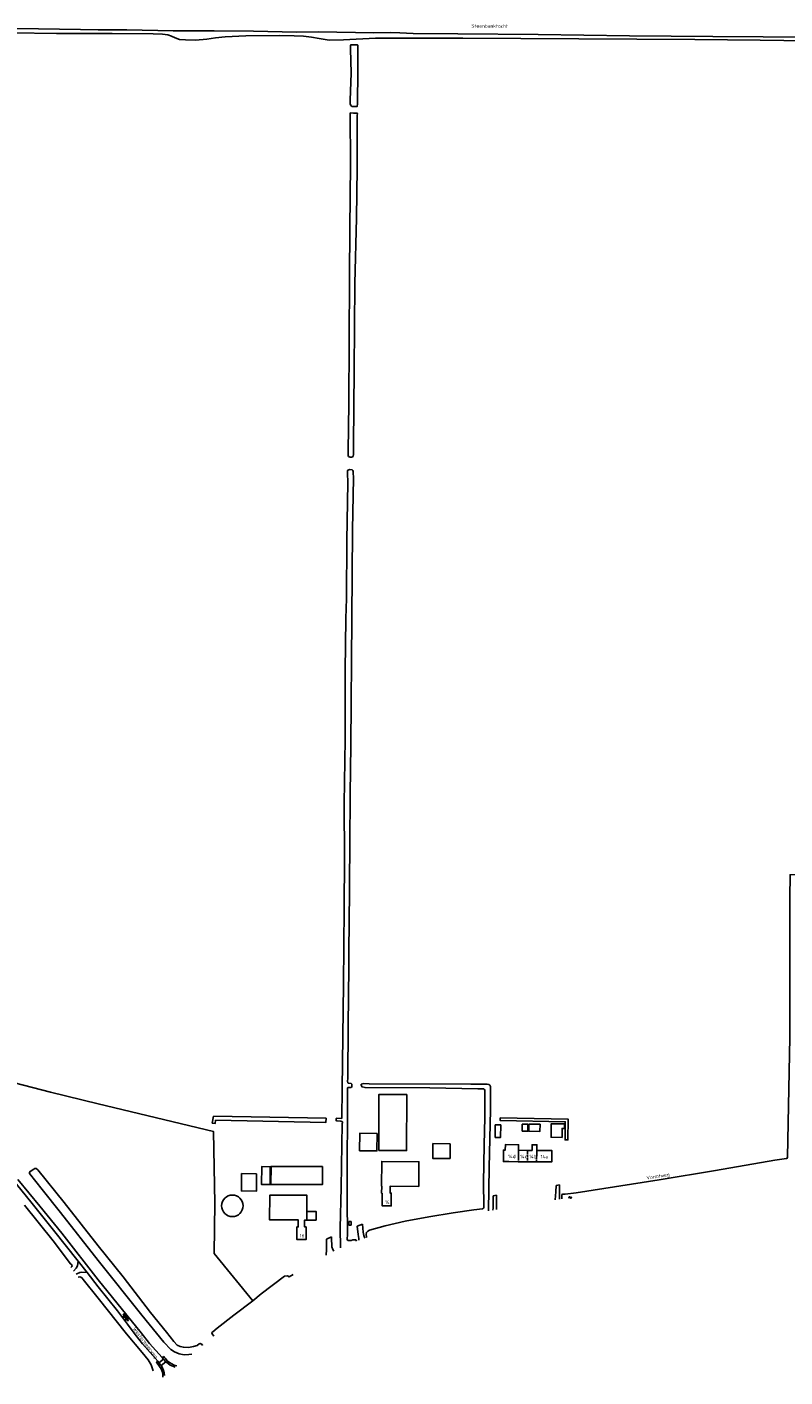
# Model space of a CAD drawing. Extents: x 168875 to 176000, y 513888 to 528000.
# Tile 31 of 106: x 169949 to 170493, y 521456 to 522424. Entities that reach past the tile are written whole.
import ezdxf

# ---------------------------------------------------------------- set-up
doc = ezdxf.new("R2010")
doc.units = 0
doc.header["$MEASUREMENT"] = 0
doc.linetypes.add('HIDDEN', pattern=[0.8, 0.5, -0.3])
doc.linetypes.add('LP', pattern=[14, 9, -5])
doc.layers.get('0').update_dxf_attribs({"linetype": 'CONTINUOUS'})
for name, color, linetype in [('BIJGEBOUW', 12, 'CONTINUOUS'), ('DAKRAND', 10, 'CONTINUOUS'), ('HEK', 34, 'CONTINUOUS'), ('HOOFDGEBOUW', 1, 'CONTINUOUS'), ('HUISNUMMER', 7, 'CONTINUOUS'), ('INSTEEK_SLOOT', 72, 'CONTINUOUS'), ('KANT_VERHARDING', 252, 'CONTINUOUS'), ('KANT_WATER', 140, 'CONTINUOUS'), ('SEMANTIEK', 140, 'CONTINUOUS'), ('SLOOT_GREPPEL', 140, 'CONTINUOUS'), ('sluitlijn_verharding', 7, 'CONTINUOUS'), ('STRAATNAAM', 7, 'CONTINUOUS'), ('TUSSENMUUR', 12, 'HIDDEN'), ('VERVALLEN', 7, 'CONTINUOUS'), ('WATERLOOPNAAM', 7, 'CONTINUOUS')]:
    doc.layers.add(name, color=color, linetype=linetype)
doc.layers.add('Verkeersdrempel', color=7, linetype='CONTINUOUS', lineweight=0)
doc.styles.add('ISOCP', font='ISOCP.shx', dxfattribs={"height": 1.8})

# ---------------------------------------------------------------- blocks, each defined once
blk = doc.blocks.new('S016')
at = {"color": 0, "linetype": 'Continuous'}
for points in [[(0.01, -0.38), (2.65, 1.15)], [(2.65, -1.15), (0.01, 0.38)], [(5.07, -1.15), (1.09, 1.15)], [(1.09, -1.15), (5.07, 1.15)], [(6.16, -0.38), (3.51, 1.15)], [(3.51, -1.15), (6.16, 0.37)]]:
    blk.add_lwpolyline(points, dxfattribs=at)
blk = doc.blocks.new('S05')
at = {"color": 0}
for p, q in [((0.08, 0.3), (0.38, 0.59)), ((0.11, -0.19), (0.41, 0.09)), ((0.38, 0.59), (0.68, 0.71)), ((0.41, 0.09), (0.71, 0.21)), ((0.68, 0.71), (1.01, 0.62)), ((0.71, 0.21), (1.02, 0.12)), ((1.01, 0.62), (1.33, 0.37)), ((1.02, 0.12), (1.36, -0.12)), ((1.33, 0.37), (1.66, 0.13)), ((1.66, 0.13), (1.97, 0.04)), ((1.97, 0.04), (2.28, 0.16)), ((2.28, 0.16), (2.58, 0.44)), ((1.36, -0.12), (1.68, -0.37)), ((1.68, -0.37), (2, -0.46)), ((2, -0.46), (2.31, -0.33)), ((2.31, -0.33), (2.61, -0.05))]:
    blk.add_line(p, q, dxfattribs=at)

msp = doc.modelspace()

# ---------------------------------------------------------------- linework, layer by layer
at = {"layer": 'BIJGEBOUW'}
for points in [[(170201.252, 521618.262), (170221.332, 521618.211), (170221.434, 521658.34), (170201.354, 521658.392), (170201.252, 521618.262)], [(170284.832, 521627.603), (170288.782, 521627.569), (170288.859, 521636.609), (170284.909, 521636.642), (170284.832, 521627.603)], [(170304.321, 521632), (170308.321, 521632.015), (170308.303, 521637.115), (170304.303, 521637.1), (170304.321, 521632)], [(170309.011, 521632.01), (170309.043, 521637.12), (170317.043, 521637.07), (170317.011, 521631.95), (170309.011, 521632.01)], [(170334.6, 521637.3), (170334.6, 521634.1), (170332.9, 521634.1), (170332.9, 521627.6), (170325, 521627.7), (170325.1, 521637.4), (170334.6, 521637.3)], [(170181.551, 521567.261), (170179.951, 521567.29), (170179.905, 521564.73), (170181.504, 521564.701), (170181.551, 521567.261)]]:
    msp.add_lwpolyline(points, dxfattribs=at)
at = {"layer": 'DAKRAND'}
for points in [[(170200.2, 521630.4), (170200, 521617.9), (170187.5, 521618.1), (170187.7, 521630.6), (170200.2, 521630.4)], [(170252.6, 521623.1), (170252.5, 521612.5), (170240.1, 521612.6), (170240.2, 521623.2), (170252.6, 521623.1)], [(170113.7, 521601.6), (170102.9, 521601.7), (170102.8, 521589.2), (170113.6, 521589.1), (170113.7, 521601.6)], [(170123.5, 521606.6), (170117.3, 521606.7), (170117.1, 521593.9), (170123.4, 521593.8), (170123.5, 521606.6)], [(170161, 521606.7), (170160.9, 521593.8), (170123.9, 521593.9), (170124, 521606.8), (170161, 521606.7)], [(170149.658, 521568.339), (170156.306, 521568.318), (170156.4, 521574.4), (170149.681, 521574.503)]]:
    msp.add_lwpolyline(points, dxfattribs=at)
at = {"layer": 'HEK', "linetype": 'LP'}
msp.add_lwpolyline([(170136.923, 521527.526), (170139.981, 521529.246)], dxfattribs=at)
at = {"layer": 'HOOFDGEBOUW'}
for points in [[(170294.762, 521610.237), (170290.734, 521610.273), (170290.807, 521618.49), (170292.116, 521618.478), (170292.152, 521622.506), (170301.678, 521622.421), (170301.643, 521618.393)], [(170311.34, 521618.307), (170311.36, 521622.328), (170314.778, 521622.311), (170314.758, 521618.29)], [(170203.384, 521592.656), (170203.5, 521610.376), (170230.15, 521610.203), (170230.036, 521592.514), (170209.422, 521592.601), (170209.4, 521587.641), (170210.33, 521587.637), (170210.282, 521578.517), (170203.692, 521578.552), (170203.74, 521587.567)], [(170301.452, 521610.197), (170294.762, 521610.237)], [(170307.982, 521610.158), (170301.452, 521610.197)], [(170301.643, 521618.393), (170308.114, 521618.336)], [(170314.511, 521610.119), (170307.982, 521610.158)], [(170308.114, 521618.336), (170311.34, 521618.307)], [(170314.758, 521618.29), (170325.534, 521618.236), (170325.492, 521610.053), (170314.511, 521610.119)], [(170203.384, 521592.656), (170203.424, 521592.653), (170203.392, 521587.569), (170203.74, 521587.567)], [(170149.658, 521568.339), (170148.098, 521568.344), (170148.082, 521563.394), (170149.222, 521563.391), (170149.2, 521554.271), (170142.62, 521554.287), (170142.64, 521563.397), (170143.56, 521563.396), (170143.566, 521568.386), (170122.986, 521568.411), (170123.054, 521586.179), (170149.724, 521586.079), (170149.681, 521574.503)], [(170149.658, 521568.339), (170149.681, 521574.503)]]:
    msp.add_lwpolyline(points, dxfattribs=at)
for points in [[(170088.555, 521578.564, -1), (170103.995, 521578.564)], [(170103.995, 521578.564, -1), (170088.555, 521578.564)]]:
    msp.add_lwpolyline(points, format="xyb", dxfattribs=at)
at = {"layer": 'INSTEEK_SLOOT'}
for points in [[(169851.3, 522000), (169851.5, 522039.2), (169851.8, 522059.6), (169852, 522109.3), (169851.9, 522134.2), (169852.5, 522164.6), (169852.7, 522190.4), (169853, 522214.4), (169853, 522242.2), (169852.8, 522310.3), (169852.8, 522378.9), (169852.9, 522416), (169853, 522420.2), (169853.3, 522420.7), (169854, 522421.1), (169855.5, 522421.3), (169858.8, 522421.3), (169868.7, 522421), (169907.1, 522420.6), (169938.3, 522420.1), (169970.1, 522419.7), (170000, 522419.6)], [(170000, 522419.6), (170010, 522419.6), (170039.5, 522419.4), (170046.2, 522419.2), (170050, 522418.8), (170052.5, 522417.8), (170055.2, 522416.5), (170058.4, 522415.5), (170062.6, 522415.2), (170069.9, 522415), (170077.9, 522415.6), (170084.2, 522416.5), (170091.2, 522417.2), (170105.9, 522417.9), (170130.2, 522418.3), (170140.5, 522418), (170147.2, 522417.7), (170153, 522417.1), (170158.6, 522416), (170165.7, 522415), (170175.9, 522415.1), (170198.9, 522416.3), (170261.6, 522416.4), (170428, 522415.5), (170475, 522415), (170560, 522413.8)], [(170181.104, 522408.796), (170181.1, 522411.1), (170181.2, 522411.5), (170181.9, 522411.6), (170185.8, 522411.6), (170186.3, 522411.3), (170186.4, 522410.8), (170186.2, 522392.9), (170186.1, 522369.2), (170185.7, 522367.3), (170184.4, 522367.2), (170182.3, 522367.4), (170181.8, 522367.6), (170181, 522368.5), (170180.9, 522369.3), (170180.9, 522371.8), (170181.4, 522391.3), (170181.104, 522408.796)], [(170183.304, 522362.596), (170185.6, 522362.6), (170186, 522362.4), (170185.9, 522360.9), (170185.8, 522323), (170185.3, 522287.2), (170184.1, 522240.2), (170183.6, 522178.1), (170183.3, 522124.7), (170183.1, 522117.8), (170182.9, 522116.2), (170182.5, 522115.9), (170181.8, 522115.8), (170180.8, 522115.8), (170180, 522115.9), (170179.5, 522116.3), (170179.3, 522116.9), (170179.4, 522119.7), (170179.8, 522154.4), (170180, 522198.4), (170180.4, 522245.4), (170180.5, 522279.6), (170181, 522325.9), (170180.8, 522362.2), (170180.9, 522362.7), (170183.304, 522362.596)], [(170177.8, 522000), (170178.1, 522014.4), (170178.4, 522056), (170179.2, 522097.3), (170178.9, 522104.5), (170178.9, 522105.6), (170179.1, 522106.3), (170179.8, 522106.7), (170180.6, 522106.8), (170182.2, 522106.7), (170182.7, 522106.2), (170182.9, 522105.5), (170183, 522104.6), (170183.1, 522101), (170182.5, 522063.3), (170182, 522000)], [(170177.8, 522000), (170177.3, 521962.3), (170177.2, 521913.2), (170176.6, 521867.1), (170176.8, 521827.7), (170176.6, 521792.2), (170176, 521737.5), (170175, 521662.4), (170174.9, 521641.4), (170174.7, 521641.3), (170171, 521641.5), (170170.8, 521641.1), (170170.8, 521640), (170170.7, 521639.7), (170171.2, 521639.6), (170174.1, 521639.4), (170174.8, 521639.1), (170175.2, 521638.7), (170175.2, 521638.1), (170175.1, 521637.6), (170174.3, 521591.8), (170173.7, 521562.5), (170173.846, 521548.465)], [(170185.377, 521553.14), (170185.206, 521553.989), (170184.806, 521554.189), (170182.808, 521554.184), (170181.411, 521553.58), (170179.813, 521553.576), (170179.213, 521553.774), (170178.612, 521554.373), (170178.804, 521558.176), (170178.79, 521565.579), (170178.571, 521574.983), (170178.738, 521591.592), (170178.683, 521619.006), (170178.855, 521632.813), (170178.799, 521661.027), (170178.995, 521662.828), (170179.194, 521663.429), (170181.363, 521663.436), (170182, 521663.8), (170182.1, 521664.6), (170182.1, 521665.8), (170181.4, 521666.2), (170179.6, 521666.5), (170179.1, 521666.9), (170179, 521667.7), (170179.2, 521670.2), (170179.4, 521707.6), (170179.8, 521750.1), (170180.1, 521793.2), (170180.3, 521793.5), (170180.3, 521810.6), (170180.6, 521837.6), (170180.8, 521874), (170181.2, 521909.1), (170182, 522000)], [(170500.777, 521816.256), (170496.46, 521816.114), (170496.4, 521799.5), (170496.3, 521699.3), (170494.6, 521613.5), (170494.4, 521612.7), (170493.9, 521612.4), (170485.6, 521611.3), (170442.9, 521604), (170402.5, 521597.2), (170342.901, 521587.799), (170335, 521586.9), (170333.4, 521586.9), (170332.7, 521586.6), (170332.779, 521583.66)], [(170280.143, 521575.022), (170280.5, 521606), (170281.5, 521647.3), (170281.4, 521664.1), (170281.1, 521665), (170280.4, 521665.6), (170279, 521665.9), (170267.5, 521665.8), (170194.5, 521666.1), (170190.5, 521666.2), (170188.8, 521665.8), (170188.8, 521665.1), (170188.9, 521664.6), (170189.4, 521663.9), (170191.5, 521663.4), (170237.9, 521663.1), (170272.3, 521662.5), (170275.7, 521662.5), (170276.6, 521662.4), (170277.3, 521661.9), (170277.5, 521661.2), (170277.5, 521641.8), (170276.9, 521622.2), (170276.4, 521595), (170276.8, 521578.5), (170276.7, 521577.3), (170276.4, 521576.8), (170275.8, 521576.4), (170269.5, 521575.7), (170254.8, 521573.5), (170237.3, 521570.7), (170220.2, 521567.5), (170205.9, 521564.3), (170194.7, 521561.007), (170193.4, 521560.4), (170192.4, 521559.5), (170192.3, 521557.9), (170192.5, 521556.2), (170192.739, 521555.802)], [(170082.621, 521642.915), (170081.842, 521637.852), (170083.819, 521637.548), (170084.179, 521639.885), (170163.425, 521638.374), (170163.482, 521641.374), (170082.621, 521642.915)], [(170288.537, 521641.739), (170288.497, 521639.739), (170335.185, 521638.82), (170334.993, 521625.815), (170336.993, 521625.785), (170337.215, 521640.78), (170288.537, 521641.739)], [(170000, 521539.4), (169972.9, 521573.8), (169959.8, 521590.2), (169950.8, 521601.8), (169950.8, 521602.5), (169951.2, 521603.2), (169953.8, 521604.9), (169954.6, 521605.3), (169955.5, 521605.4), (169956.7, 521604.3), (169975.6, 521580.9), (170000, 521549.8)], [(169980.299, 521534.234), (169981, 521535), (169981.2, 521535.8), (169981, 521536.2), (169980.2, 521536.9), (169967.7, 521553.5), (169947.1, 521578.9)], [(170074.85, 521478.35), (170074.5, 521479), (170073.1, 521479.8), (170072.5, 521479.6), (170071, 521478.4), (170068.4, 521477.5), (170064.9, 521476.9), (170061.2, 521477.1), (170058.8, 521477.6), (170056.6, 521478.6), (170054.2, 521481.3), (170049.1, 521487.8), (170037.5, 521502.1), (170017.8, 521527.7), (170000, 521549.8)], [(170000, 521539.4), (170031.413, 521500), (170047.1, 521480.6), (170052.2, 521475.5), (170054.8, 521473.7), (170058.2, 521472.4), (170061.7, 521471.7), (170065, 521471.8), (170067.144, 521472.178)], [(169985.732, 521527.324), (169986.7, 521527.5), (169987.5, 521527.4), (169988.5, 521526.7), (169989.3, 521525.6), (170000, 521512.3)], [(170133.737, 521528.172), (170117, 521515.3), (170111.008, 521510.256)], [(170136.923, 521527.526), (170135.822, 521528.365), (170133.737, 521528.172)], [(170136.985, 521527.279), (170136.923, 521527.526)], [(170039.338, 521460.103), (170038, 521464.5), (170035.8, 521468), (170031.6, 521473.4), (170020.4, 521486.8), (170000, 521512.3)], [(170111.008, 521510.256), (170097.364, 521500), (170085.3, 521490.8), (170082.3, 521488.1), (170081.8, 521487.8), (170081.6, 521487.3), (170081.7, 521486.7), (170082.995, 521484.943)]]:
    msp.add_lwpolyline(points, dxfattribs=at)
at = {"layer": 'KANT_VERHARDING'}
for p, q in [((170031.8, 521479.6), (170042.686, 521467.13)), ((170036.8, 521479.8), (170045.962, 521469.661))]:
    msp.add_line(p, q, dxfattribs=at)
for points in [[(169985.558, 521538.723), (169967.8, 521561.1), (169952.5, 521580.2), (169937.3, 521599), (169925.6, 521613.9), (169911.3, 521631.1), (169902, 521642.5), (169899.337, 521645.9)], [(169942.4, 521597.5), (169958.1, 521578.2), (169973.9, 521559), (170000, 521525.5)], [(170327.884, 521582.857), (170328.4, 521588.7), (170328.537, 521593.098)], [(170331.091, 521593.517), (170330.9, 521587.7), (170330.992, 521583.367)], [(170283.168, 521575.519), (170283.3, 521576.9), (170283.5, 521582.3), (170283.462, 521585.701)], [(170285.723, 521586.071), (170285.9, 521575.967)], [(170187.071, 521553.816), (170187, 521555.1), (170186.5, 521558), (170185.856, 521564.042)], [(170189.745, 521565.345), (170190.1, 521559.6), (170190.6, 521557.3), (170191.23, 521555.335)], [(170163.634, 521543.233), (170163.8, 521547.3), (170163.811, 521554.563)], [(170169.032, 521546.002), (170168.3, 521547.1), (170167.7, 521549.2), (170167.3, 521555.5), (170167.333, 521556.364)], [(169985.558, 521538.723), (169985.2, 521535.5), (169984.3, 521533.8), (169982.353, 521531.561)], [(169985.558, 521538.723), (169991.985, 521530.617)], [(169991.985, 521530.617), (169988.3, 521530.9), (169986.7, 521530.8), (169984.6, 521529.8), (169984.077, 521529.396)], [(169991.985, 521530.617), (170000, 521520.4)], [(170000, 521525.5), (170030.8, 521487.4), (170036.8, 521479.8)], [(170031.8, 521479.6), (170026.5, 521486.2), (170021.1, 521493.6), (170013.9, 521503.1), (170000, 521520.4)], [(170044.087, 521463.25), (170041.742, 521466.353), (170042.686, 521467.13), (170043.616, 521465.968)], [(170045.127, 521463.866), (170043.616, 521465.968)], [(170045.962, 521469.661), (170047.024, 521470.447)], [(170045.962, 521469.661), (170046.902, 521468.515), (170048.605, 521466.589)]]:
    msp.add_lwpolyline(points, dxfattribs=at)
for points in [[(170047.668, 521456.691, 0.1381203), (170045.127, 521463.866)], [(170047.024, 521470.447, 0.0386321), (170049.579, 521467.412)], [(170048.605, 521466.589, 0.1284816), (170055.292, 521462.754)], [(170049.579, 521467.412, 0.143873), (170056.537, 521463.743)], [(170046.451, 521455.723, 0.1581453), (170044.087, 521463.25)]]:
    msp.add_lwpolyline(points, format="xyb", dxfattribs=at)
at = {"layer": 'KANT_WATER'}
for points in [[(169924.4, 522423.4), (169957.1, 522423.1), (169987.4, 522422.5), (170000, 522422.4)], [(170000, 522422.4), (170020.5, 522422.3), (170053.8, 522421.7), (170083.1, 522421.6), (170111.5, 522421.4), (170142.4, 522420.7), (170158.1, 522420.9), (170197.8, 522420.2), (170209.7, 522420.3), (170216.4, 522420.2), (170226, 522419.7), (170258, 522419.4), (170315.6, 522418.9), (170381.2, 522418.1), (170441.1, 522417.6), (170513.3, 522417)]]:
    msp.add_lwpolyline(points, dxfattribs=at)
at = {"layer": 'SLOOT_GREPPEL'}
for points in [[(169895.862, 521677.724), (169899.9, 521676.9), (169919.3, 521672.1), (169965.8, 521660), (170000, 521651.8)], [(170000, 521651.8), (170082.7, 521631.9), (170083.7, 521580.5), (170083.3, 521544.3), (170111.008, 521510.256)]]:
    msp.add_lwpolyline(points, dxfattribs=at)
at = {"layer": 'sluitlijn_verharding'}
for points in [[(170328.537, 521593.098), (170331.091, 521593.517)], [(170283.462, 521585.701), (170285.723, 521586.071)], [(170185.856, 521564.042), (170189.745, 521565.345)], [(170163.811, 521554.563), (170167.333, 521556.364)]]:
    msp.add_lwpolyline(points, dxfattribs=at)
at = {"layer": 'TUSSENMUUR'}
for points in [[(170301.452, 521610.197), (170301.643, 521618.393)], [(170307.982, 521610.158), (170308.114, 521618.336)], [(170314.511, 521610.119), (170314.758, 521618.29)]]:
    msp.add_lwpolyline(points, dxfattribs=at)
at = {"layer": 'Verkeersdrempel'}
for points in [[(170043.616, 521465.968), (170046.902, 521468.515)], [(170045.127, 521463.866), (170048.605, 521466.589)]]:
    msp.add_lwpolyline(points, dxfattribs=at)
at = {"layer": 'VERVALLEN'}
for points in [[(170044.087, 521463.25), (170041.742, 521466.353), (170042.686, 521467.13), (170043.616, 521465.968)], [(170044.087, 521463.25), (170041.742, 521466.353), (170042.686, 521467.13), (170043.616, 521465.968)], [(170043.616, 521465.968), (170046.902, 521468.515)], [(170043.616, 521465.968), (170046.902, 521468.515)], [(170043.616, 521465.968), (170046.902, 521468.515)], [(170045.127, 521463.866), (170043.616, 521465.968)], [(170045.127, 521463.866), (170043.616, 521465.968)], [(170045.127, 521463.866), (170048.605, 521466.589)], [(170045.127, 521463.866), (170048.605, 521466.589)], [(170045.127, 521463.866), (170048.605, 521466.589)], [(170045.962, 521469.661), (170047.024, 521470.447)], [(170045.962, 521469.661), (170047.024, 521470.447)], [(170045.962, 521469.661), (170046.902, 521468.515), (170048.605, 521466.589)], [(170045.962, 521469.661), (170046.902, 521468.515), (170048.605, 521466.589)]]:
    msp.add_lwpolyline(points, dxfattribs=at)
for points in [[(170047.668, 521456.691, 0.1381203), (170045.127, 521463.866)], [(170047.668, 521456.691, 0.1381203), (170045.127, 521463.866)], [(170047.024, 521470.447, 0.0386321), (170049.579, 521467.412)], [(170047.024, 521470.447, 0.0386321), (170049.579, 521467.412)], [(170048.605, 521466.589, 0.1284816), (170055.292, 521462.754)], [(170048.605, 521466.589, 0.1284816), (170055.292, 521462.754)], [(170049.579, 521467.412, 0.143873), (170056.537, 521463.743)], [(170049.579, 521467.412, 0.143873), (170056.537, 521463.743)], [(170046.451, 521455.723, 0.1581453), (170044.087, 521463.25)], [(170046.451, 521455.723, 0.1581453), (170044.087, 521463.25)]]:
    msp.add_lwpolyline(points, format="xyb", dxfattribs=at)

# ---------------------------------------------------------------- block references
at = {"layer": 'SEMANTIEK'}
for name, p, rotation in [('S05', (170337.352, 521584.196), 10.71864470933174), ('S016', (170017.992, 521501.062), 305.8042101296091)]:
    msp.add_blockref(name, p, dxfattribs=dict(at, rotation=rotation))

# ---------------------------------------------------------------- texts
at = {"layer": 'HUISNUMMER', "style": 'ISOCP'}
for s, p in [('14d', (170293.985, 521612.73)), ('14c', (170302.602, 521612.706)), ('14b', (170309.157, 521612.706)), ('14a', (170317.421, 521612.516)), ('14', (170205.712, 521579.936)), ('16', (170144.624, 521555.808))]:
    msp.add_text(s, height=2.5, dxfattribs=at).set_placement(p)
at = {"layer": 'STRAATNAAM', "style": 'ISOCP'}
for s, rotation, p in [('Vormtweg', 8.867638, (170393.641, 521597.358)), ('Westermeerweg', 307.158229, (170024.683, 521490.283))]:
    msp.add_text(s, height=2.5, rotation=rotation, dxfattribs=at).set_placement(p)
at = {"layer": 'WATERLOOPNAAM', "style": 'ISOCP'}
msp.add_text('Steenbanktocht', height=2.5, rotation=359.595376, dxfattribs=at).set_placement((170267.8, 522423.9))

doc.saveas('drawing.dxf')
